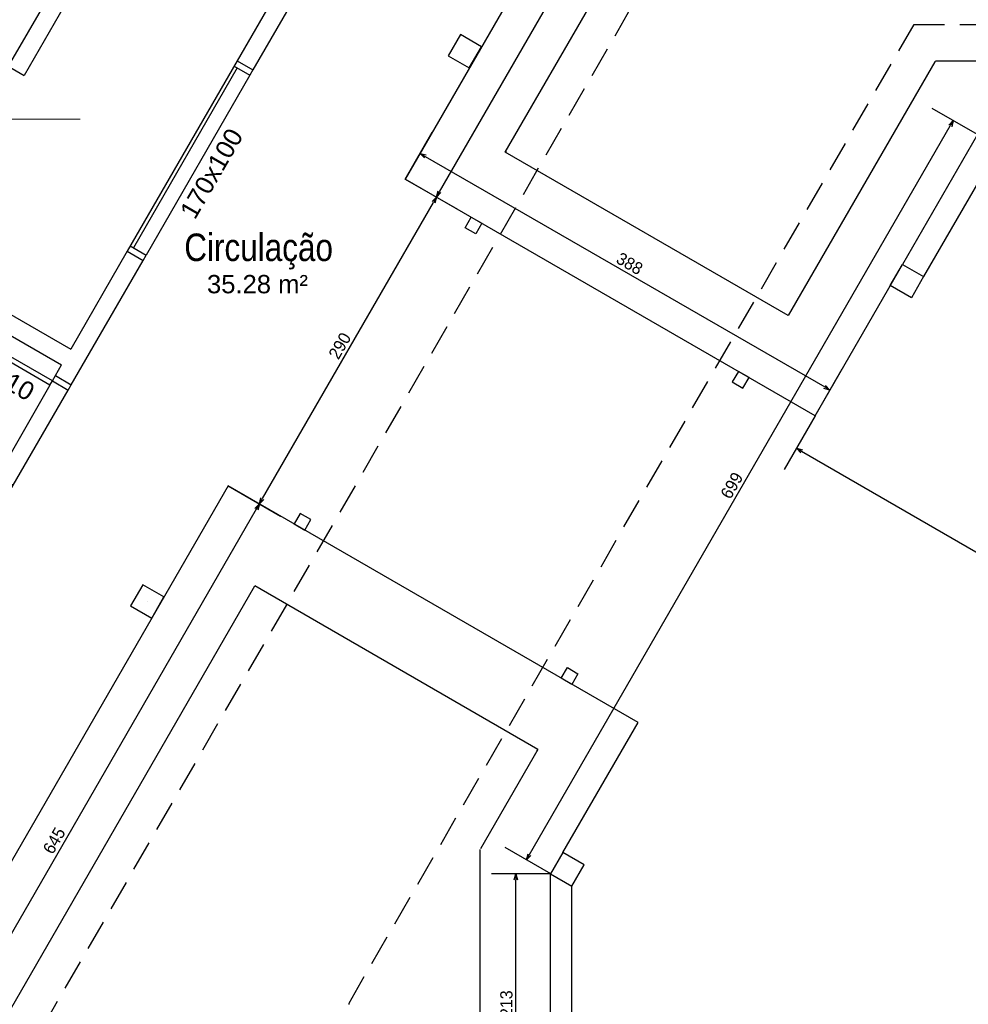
# Model space of a CAD drawing. Header units: millimetres. Extents: x -109 to 627, y -178 to 173.
# Tile 67 of 178: x 11 to 19, y 28 to 36. Entities that reach past the tile are written whole.
import ezdxf

# ---------------------------------------------------------------- set-up
doc = ezdxf.new("R2010")
doc.units = ezdxf.units.MM
doc.linetypes.add('HIDDEN', pattern=[0.375, 0.25, -0.125])
for name, color, linetype in [('A-JANELA', 3, 'Continuous'), ('A-PAREDE', 5, 'Continuous'), ('A-PILAR', 6, 'Continuous'), ('A-PISOS-NIVEL', 1, 'Continuous'), ('A-PORTA', 3, 'Continuous'), ('A-PROJCOBERTURA', 7, 'HIDDEN'), ('A-SOLEIRA', 1, 'Continuous'), ('ALV-V', 2, 'Continuous')]:
    doc.layers.add(name, color=color, linetype=linetype)
for name, color, linetype, lineweight in [('ARQ - COTA_NÍVEL', 2, 'Continuous', 5), ('ARQ -SIMBOLO_PORTA', 2, 'Continuous', 9), ('ARQ -TEXTO_AMBIENTE', 2, 'Continuous', 5)]:
    doc.layers.add(name, color=color, linetype=linetype, lineweight=lineweight)
doc.styles.add('Arial Narrow', font='ARIALN.TTF', dxfattribs={"height": 0.225})
doc.styles.add('Arial_2', font='arial.ttf', dxfattribs={"height": 0.15})
doc.styles.add('GULIM', font='Gulim.ttf')
doc.dimstyles.new('GULIM-100', dxfattribs={"dimtxt": 0.1, "dimasz": 0.05, "dimexe": 0.2, "dimexo": 0, "dimgap": 0.025, "dimtad": 1, "dimdec": 0, "dimlfac": 100, "dimzin": 12, "dimdsep": 46, "dimtxsty": 'GULIM', "dimblk": 'OPEN30', "dimcen": 0, "dimclrd": 152, "dimclre": 152, "dimclrt": 152, "dimaunit": 1, "dimadec": 0, "dimazin": 0, "dimtfac": 1.875, "dimtdec": 0, "dimtmove": 2, "dimatfit": 3, "dimldrblk": 'OPEN30', "dimfxl": 0, "dimtolj": 1, "dimtzin": 12, "dimlwd": -1, "dimarcsym": 0})

# ---------------------------------------------------------------- blocks, each defined once
blk = doc.blocks.new('PORTA90')
at = {"layer": 'A-PORTA', "color": 2}
for p, q in [((0.09, 1.05), (0.05, 1.05)), ((0.05, 0.15), (0.05, 1.05)), ((0.09, 0.15), (0.09, 1.05)), ((0.03, 0.9696), (0.045, 0.9696)), ((0.045, 0.9346), (0.045, 0.9846)), ((0.045, 0.9846), (0.05, 0.9846)), ((0.095, 0.9846), (0.09, 0.9846)), ((0.095, 0.9346), (0.095, 0.9846)), ((0.11, 0.9696), (0.095, 0.9696)), ((0, 0.8596), (0, 0.9396)), ((0.02, 0.8596), (0.02, 0.9396)), ((0.03, 0.9496), (0.045, 0.9496)), ((0.045, 0.9346), (0.05, 0.9346)), ((0.095, 0.9346), (0.09, 0.9346)), ((0.11, 0.9496), (0.095, 0.9496)), ((0.12, 0.8596), (0.12, 0.9396)), ((0.14, 0.8596), (0.14, 0.9396)), ((0, 0.15), (0, 0)), ((0.05, 0.15), (0, 0.15)), ((0.05, 0.15), (0.05, 0)), ((0.09, 0.15), (0.05, 0.15)), ((0.95, 0.15), (0.95, 0)), ((1, 0.15), (0.95, 0.15)), ((1, 0.15), (1, 0)), ((0.05, 0), (0, 0)), ((1, 0), (0.95, 0))]:
    blk.add_line(p, q, dxfattribs=at)
for centre, radius, start, end in [((0.05, 0.151), 0.9, 359.92834, 87.13402), ((0.03, 0.9396), 0.03, 90, 180), ((0.11, 0.9396), 0.03, 360, 90), ((0.03, 0.9396), 0.01, 90, 180), ((0.11, 0.9396), 0.01, 360, 90), ((0.01, 0.8596), 0.01, 180, 360), ((0.13, 0.8596), 0.01, 180, 360)]:
    blk.add_arc(centre, radius, start, end, dxfattribs=at)
at = {"layer": 'A-SOLEIRA', "color": 1}
for p, q in [((0.09, 0.15), (0.95, 0.15)), ((0.95, 0), (0.05, 0))]:
    blk.add_line(p, q, dxfattribs=at)
blk = doc.blocks.new('_Open30')
at = {"color": 0, "linetype": 'ByBlock', "lineweight": -2}
for p, q in [((-1, 0.27), (0, 0)), ((0, 0), (-1, -0.27)), ((0, 0), (-1, 0))]:
    blk.add_line(p, q, dxfattribs=at)
blk = doc.blocks.new('*D828')
at = {"color": 152, "lineweight": -2, "transparency": 16777216}
for p, q in [((12.015, 43.6049), (11.0454, 44.1647)), ((4.14, 29.965), (3.1704, 30.5248))]:
    blk.add_line(p, q, dxfattribs=at)
at = {"color": 152, "transparency": 16777216}
blk.add_line((3.3686, 30.4681), (11.1936, 44.0214), dxfattribs=at)
at = {"layer": 'Defpoints', "color": 0, "transparency": 16777216}
for p in [(11.2186, 44.0647), (12.015, 43.6049), (4.14, 29.965)]:
    blk.add_point(p, dxfattribs=at)
at = {"color": 152, "transparency": 16777216, "xscale": 0.05, "yscale": 0.05, "zscale": 0.05}
for p, rotation in [((11.2186, 44.0647), 60.0000000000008), ((3.3436, 30.4248), 240.0000000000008)]:
    blk.add_blockref('_Open30', p, dxfattribs=dict(at, rotation=rotation))
at = {"color": 152, "transparency": 16777216, "insert": (7.215, 37.2829), "char_height": 0.1, "attachment_point": 5, "rotation": 60, "style": 'GULIM'}
blk.add_mtext('\\A1;1575', dxfattribs=at)
blk = doc.blocks.new('*D870')
at = {"color": 152, "lineweight": -2, "transparency": 16777216}
for p, q in [((12.7868, 32.3917), (13.2164, 32.1437)), ((9.5599, 26.8026), (9.9896, 26.5546))]:
    blk.add_line(p, q, dxfattribs=at)
at = {"color": 152, "transparency": 16777216}
blk.add_line((13.0182, 32.2004), (9.8413, 26.6979), dxfattribs=at)
at = {"layer": 'Defpoints', "color": 0, "transparency": 16777216}
for p in [(12.7868, 32.3917), (9.5599, 26.8026), (9.8163, 26.6546)]:
    blk.add_point(p, dxfattribs=at)
at = {"color": 152, "transparency": 16777216, "xscale": 0.05, "yscale": 0.05, "zscale": 0.05}
for p, rotation in [((13.0432, 32.2437), 59.99998843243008), ((9.8163, 26.6546), 239.9999884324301)]:
    blk.add_blockref('_Open30', p, dxfattribs=dict(at, rotation=rotation))
at = {"color": 152, "transparency": 16777216, "insert": (11.3637, 29.4873), "char_height": 0.1, "attachment_point": 5, "rotation": 59.99999, "style": 'GULIM'}
blk.add_mtext('\\A1;645', dxfattribs=at)
blk = doc.blocks.new('*D871')
at = {"color": 152, "lineweight": -2, "transparency": 16777216}
for p, q in [((14.2368, 34.9032), (14.6664, 34.6552)), ((12.7868, 32.3917), (13.2164, 32.1437))]:
    blk.add_line(p, q, dxfattribs=at)
at = {"color": 152, "transparency": 16777216}
blk.add_line((13.0682, 32.287), (14.4682, 34.7119), dxfattribs=at)
at = {"layer": 'Defpoints', "color": 0, "transparency": 16777216}
for p in [(14.2368, 34.9032), (14.4932, 34.7552), (12.7868, 32.3917)]:
    blk.add_point(p, dxfattribs=at)
at = {"color": 152, "transparency": 16777216, "xscale": 0.05, "yscale": 0.05, "zscale": 0.05}
for p, rotation in [((14.4932, 34.7552), 59.99998843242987), ((13.0432, 32.2437), 239.9999884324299)]:
    blk.add_blockref('_Open30', p, dxfattribs=dict(at, rotation=rotation))
at = {"color": 152, "transparency": 16777216, "insert": (13.7022, 33.5376), "char_height": 0.1, "attachment_point": 5, "rotation": 59.99999, "style": 'GULIM'}
blk.add_mtext('\\A1;290', dxfattribs=at)
blk = doc.blocks.new('*D872')
at = {"color": 152, "lineweight": -2, "transparency": 16777216}
for p, q in [((17.4637, 40.4923), (17.8933, 40.2443)), ((14.2368, 34.9032), (14.6664, 34.6552))]:
    blk.add_line(p, q, dxfattribs=at)
at = {"color": 152, "transparency": 16777216}
blk.add_line((14.5182, 34.7985), (17.6951, 40.301), dxfattribs=at)
at = {"layer": 'Defpoints', "color": 0, "transparency": 16777216}
for p in [(17.4637, 40.4923), (17.7201, 40.3443), (14.2368, 34.9032)]:
    blk.add_point(p, dxfattribs=at)
at = {"color": 152, "transparency": 16777216, "xscale": 0.05, "yscale": 0.05, "zscale": 0.05}
for p, rotation in [((17.7201, 40.3443), 59.99998843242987), ((14.4932, 34.7552), 239.9999884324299)]:
    blk.add_blockref('_Open30', p, dxfattribs=dict(at, rotation=rotation))
at = {"color": 152, "transparency": 16777216, "insert": (16.0406, 37.5879), "char_height": 0.1, "attachment_point": 5, "rotation": 59.99999, "style": 'GULIM'}
blk.add_mtext('\\A1;645', dxfattribs=at)
blk = doc.blocks.new('*D873')
at = {"color": 152, "lineweight": -2, "transparency": 16777216}
for p, q in [((14.2368, 34.9032), (14.4582, 35.2865)), ((17.5927, 32.9657), (17.814, 33.349))]:
    blk.add_line(p, q, dxfattribs=at)
at = {"color": 152, "transparency": 16777216}
blk.add_line((14.4015, 35.0883), (17.6707, 33.2008), dxfattribs=at)
at = {"layer": 'Defpoints', "color": 0, "transparency": 16777216}
for p in [(14.2368, 34.9032), (17.714, 33.1758), (17.5927, 32.9657)]:
    blk.add_point(p, dxfattribs=at)
at = {"color": 152, "transparency": 16777216, "xscale": 0.05, "yscale": 0.05, "zscale": 0.05}
for p, rotation in [((14.3582, 35.1133), 150.0000000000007), ((17.714, 33.1758), 330.0000000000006)]:
    blk.add_blockref('_Open30', p, dxfattribs=dict(at, rotation=rotation))
at = {"color": 152, "transparency": 16777216, "insert": (16.0742, 34.2106), "char_height": 0.1, "attachment_point": 5, "rotation": 330, "style": 'GULIM'}
blk.add_mtext('\\A1;388', dxfattribs=at)
blk = doc.blocks.new('*D874')
at = {"color": 152, "lineweight": -2, "transparency": 16777216}
for p, q in [((18.9215, 35.2674), (18.5504, 35.4817)), ((15.4278, 29.216), (15.0566, 29.4303))]:
    blk.add_line(p, q, dxfattribs=at)
at = {"color": 152, "transparency": 16777216}
blk.add_line((15.2548, 29.3736), (18.6986, 35.3384), dxfattribs=at)
at = {"layer": 'Defpoints', "color": 0, "transparency": 16777216}
for p in [(18.7236, 35.3817), (18.9215, 35.2674), (15.4278, 29.216)]:
    blk.add_point(p, dxfattribs=at)
at = {"color": 152, "transparency": 16777216, "xscale": 0.05, "yscale": 0.05, "zscale": 0.05}
for p, rotation in [((18.7236, 35.3817), 59.99999999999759), ((15.2298, 29.3303), 239.9999999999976)]:
    blk.add_blockref('_Open30', p, dxfattribs=dict(at, rotation=rotation))
at = {"color": 152, "transparency": 16777216, "insert": (16.9106, 32.3941), "char_height": 0.1, "attachment_point": 5, "rotation": 60, "style": 'GULIM'}
blk.add_mtext('\\A1;699', dxfattribs=at)
blk = doc.blocks.new('*D881')
at = {"color": 152, "lineweight": -2, "transparency": 16777216}
for p, q in [((15.4278, 29.216), (14.9423, 29.216)), ((15.4278, 27.0892), (14.9423, 27.0892))]:
    blk.add_line(p, q, dxfattribs=at)
at = {"color": 152, "transparency": 16777216}
blk.add_line((15.1423, 27.1392), (15.1423, 29.166), dxfattribs=at)
at = {"layer": 'Defpoints', "color": 0, "transparency": 16777216}
for p in [(15.1423, 29.216), (15.4278, 29.216), (15.4278, 27.0892)]:
    blk.add_point(p, dxfattribs=at)
at = {"color": 152, "transparency": 16777216, "xscale": 0.05, "yscale": 0.05, "zscale": 0.05}
for p, rotation in [((15.1423, 29.216), 90), ((15.1423, 27.0892), 270)]:
    blk.add_blockref('_Open30', p, dxfattribs=dict(at, rotation=rotation))
at = {"color": 152, "transparency": 16777216, "insert": (15.0659, 28.1526), "char_height": 0.1, "attachment_point": 5, "rotation": 90, "style": 'GULIM'}
blk.add_mtext('\\A1;213', dxfattribs=at)
blk = doc.blocks.new('*D883')
at = {"color": 152, "lineweight": -2, "transparency": 16777216}
for p, q in [((17.5927, 32.9657), (17.3388, 32.526)), ((21.6427, 30.6274), (21.3888, 30.1877))]:
    blk.add_line(p, q, dxfattribs=at)
at = {"color": 152, "transparency": 16777216}
blk.add_line((17.4821, 32.6742), (21.4455, 30.3859), dxfattribs=at)
at = {"layer": 'Defpoints', "color": 0, "transparency": 16777216}
for p in [(17.5927, 32.9657), (21.6427, 30.6274), (21.4888, 30.3609)]:
    blk.add_point(p, dxfattribs=at)
at = {"color": 152, "transparency": 16777216, "xscale": 0.05, "yscale": 0.05, "zscale": 0.05}
for p, rotation in [((17.4388, 32.6992), 149.9999999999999), ((21.4888, 30.3609), 329.9999999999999)]:
    blk.add_blockref('_Open30', p, dxfattribs=dict(at, rotation=rotation))
at = {"color": 152, "transparency": 16777216, "insert": (19.502, 31.5961), "char_height": 0.1, "attachment_point": 5, "rotation": 330, "style": 'GULIM'}
blk.add_mtext('\\A1;468', dxfattribs=at)
blk = doc.blocks.new('Elevações de ponto - Cota de Nível 1-825078-NÍVEL 1')
at = {"layer": 'ARQ - COTA_NÍVEL'}
h = blk.add_hatch(color=256, dxfattribs=at)
edge = h.paths.add_edge_path(flags=0)
edge.add_line((0, 0.002278), (0, 0.000678))
edge.add_line((0, 0.000678), (-0.0016, 0.000678))
edge.add_arc((0, 0.000678), 0.0016, 90, 180, ccw=False)
h = blk.add_hatch(color=256, dxfattribs=at)
edge = h.paths.add_edge_path(flags=0)
edge.add_arc((0, 0.000678), 0.0016, 270, 360, ccw=False)
edge.add_line((0, -0.000922), (0, 0.000678))
edge.add_line((0, 0.000678), (0.0016, 0.000678))
for p, q in [((0, 0.004106), (0, -0.002843)), ((0, -0.00218), (0, 0.003078)), ((0, 0.000678), (0, 0.002278)), ((-0.003665, 0.000678), (0.016004, 0.000678)), ((-0.0016, 0.000678), (0, 0.000678)), ((0.0016, 0.000678), (0, 0.000678)), ((0, 0.000678), (0, -0.000922))]:
    blk.add_line(p, q, dxfattribs=at)
blk.add_circle((0, 0.000678), 0.0016, dxfattribs=at)
for start, end in [(90, 180), (270, 360)]:
    blk.add_arc((0, 0.000678), 0.0016, start, end, dxfattribs=at)

msp = doc.modelspace()

# ---------------------------------------------------------------- linework, layer by layer
at = {"layer": 'A-JANELA', "color": 2}
for p, q in [((12.86124, 35.8706), (11.96124, 34.31175)), ((12.86222, 35.8123), (12.01222, 34.34005)), ((12.83624, 35.8273), (12.96614, 35.7523)), ((12.99114, 35.7956), (12.96614, 35.7523)), ((12.96614, 35.7523), (12.11614, 34.28005)), ((11.98624, 34.35505), (12.11614, 34.28005)), ((12.09114, 34.23675), (12.11614, 34.28005))]:
    msp.add_line(p, q, dxfattribs=at)
at = {"layer": 'A-PAREDE', "color": 4}
for p, q in [((13.86614, 37.31114), (12.99114, 35.7956)), ((13.32374, 36.67167), (12.86124, 35.8706)), ((12.86124, 35.8706), (12.99114, 35.7956)), ((7.64493, 35.73568), (11.49874, 33.51068)), ((7.56993, 35.60577), (11.42374, 33.38077)), ((11.96124, 34.31175), (11.49874, 33.51068)), ((11.96124, 34.31175), (12.09114, 34.23675)), ((11.50364, 33.21917), (12.09114, 34.23675)), ((11.37374, 33.29417), (11.42374, 33.38077)), ((11.37374, 33.29417), (11.42374, 33.38077)), ((11.37374, 33.29417), (11.50364, 33.21917))]:
    msp.add_line(p, q, dxfattribs=at)
for points in [[(14.86183, 35.98573), (14.68863, 36.08573), (14.58863, 35.91252), (14.76183, 35.81252), (14.86183, 35.98573)], [(12.26183, 31.48239), (12.08863, 31.58239), (11.98863, 31.40919), (12.16183, 31.30919), (12.26183, 31.48239)]]:
    msp.add_lwpolyline(points, dxfattribs=at)
at = {"layer": 'A-PILAR', "color": 252, "linetype": 'Continuous'}
msp.add_line((12.12523, 31.44579), (12.12523, 31.44579), dxfattribs=at)
at = {"layer": 'A-PILAR', "color": 4}
for points in [[(14.8647, 34.54069), (14.8147, 34.45409), (14.7281, 34.50409), (14.7781, 34.59069)], [(18.4808, 34.10396), (18.3808, 33.93076), (18.20759, 34.03076), (18.30759, 34.20396)], [(16.96481, 33.32819), (16.91481, 33.24159), (17.00141, 33.19159), (17.05141, 33.27819)], [(13.4147, 32.02922), (13.4647, 32.11582), (13.3781, 32.16582), (13.3281, 32.07922)], [(15.51481, 30.81672), (15.56481, 30.90332), (15.65141, 30.85332), (15.60141, 30.76672)], [(15.60097, 29.11595), (15.70097, 29.28916), (15.52777, 29.38916), (15.42777, 29.21595)]]:
    msp.add_lwpolyline(points, close=True, dxfattribs=at)
at = {"layer": 'A-PISOS-NIVEL', "color": 252}
for p, q in [((15.05645, 35.12281), (18.26895, 40.68702)), ((21.01928, 35.86736), (18.58091, 35.86736)), ((18.57225, 35.86236), (17.37306, 33.78531)), ((17.37306, 33.78531), (15.05645, 35.12281)), ((9.79395, 26.00789), (13.00645, 31.5721)), ((15.32306, 30.2346), (13.00645, 31.5721)), ((15.32306, 30.2346), (14.85231, 29.41923)), ((14.85097, 26.89087), (14.85097, 29.41423)), ((14.85097, 26.59087), (14.85097, 29.11423))]:
    msp.add_line(p, q, dxfattribs=at)
at = {"layer": 'A-PISOS-NIVEL', "color": 2}
for p, q in [((17.46372, 40.49233), (14.23683, 34.90319)), ((17.59268, 32.96569), (14.23683, 34.90319)), ((17.59268, 32.96569), (18.30759, 34.20396)), ((12.78683, 32.39172), (9.55994, 26.80259)), ((16.14268, 30.45422), (12.78683, 32.39172)), ((15.52777, 29.38916), (16.14268, 30.45422))]:
    msp.add_line(p, q, dxfattribs=at)
at = {"layer": 'A-PISOS-NIVEL', "color": 3}
for p, q in [((18.92155, 35.26736), (18.30759, 34.20396)), ((19.03702, 35.06736), (18.4808, 34.10396)), ((15.42777, 27.08916), (15.42777, 29.21595)), ((15.60097, 27.18916), (15.60097, 29.11595))]:
    msp.add_line(p, q, dxfattribs=at)
at = {"layer": 'A-PISOS-NIVEL', "color": 252}
for centre, start, end in [((18.58091, 35.85736), 90, 150), ((15.07011, 35.12647), 150, 240), ((15.3094, 30.23094), 330, 60)]:
    msp.add_arc(centre, 0.01, start, end, dxfattribs=at)
at = {"layer": 'A-PROJCOBERTURA', "color": 252}
for p, q in [((18.70171, 40.83659), (9.8808, 25.55832)), ((13.77747, 28.15755), (18.40193, 36.16736)), ((18.40193, 36.16736), (27.65663, 36.16736))]:
    msp.add_line(p, q, dxfattribs=at)
at = {"layer": 'A-PROJCOBERTURA', "color": 252, "ltscale": 7.5}
msp.add_line((18.40193, 36.16736), (18.40193, 36.16736), dxfattribs=at)
msp.add_arc((13.78613, 28.15255), 0.01, 150, 210, dxfattribs=at)
at = {"layer": 'ALV-V', "color": 3}
for p, q in [((11.4881, 36.69225), (10.9881, 35.82622)), ((11.618, 36.61725), (11.118, 35.75122)), ((10.9881, 35.82622), (11.118, 35.75122))]:
    msp.add_line(p, q, dxfattribs=at)

# ---------------------------------------------------------------- block references
at = {"layer": 'A-PORTA', "color": 252, "xscale": -1, "rotation": 60.00000000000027}
msp.add_blockref('PORTA90', (11.50364, 33.21917), dxfattribs=at)
at = {"layer": 'ARQ - COTA_NÍVEL', "xscale": 124.9999999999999, "yscale": 124.9999999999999, "zscale": 124.9999999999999}
msp.add_blockref('Elevações de ponto - Cota de Nível 1-825078-NÍVEL 1', (9.5757, 35.30707), dxfattribs=at)

# ---------------------------------------------------------------- texts
at = {"layer": 'ARQ -SIMBOLO_PORTA', "char_height": 0.149961, "width": 0.8224899, "attachment_point": 2, "line_spacing_factor": 0.941778, "style": 'Arial_2'}
for s, insert, rotation in [('170x100', (12.58619, 34.98615), 60), ('90x210', (10.92278, 33.38151), 330)]:
    msp.add_mtext(s, dxfattribs=dict(at, insert=insert, rotation=rotation))
at = {"layer": 'ARQ -TEXTO_AMBIENTE', "attachment_point": 2}
for s, insert, char_height, width, line_spacing_factor, style in [('Circulação', (13.03721, 34.45663), 0.224942, 1.3066052, 0.974696, 'Arial Narrow'), ('35.28 m²', (13.02785, 34.11776), 0.149961, 1.3071714, 0.941778, 'Arial_2')]:
    msp.add_mtext(s, dxfattribs=dict(at, insert=insert, char_height=char_height, width=width, line_spacing_factor=line_spacing_factor, style=style))

# ---------------------------------------------------------------- dimensions: what is measured, and where the dimension line sits
for base, p1, p2, angle, picture, middle in [((11.21864, 44.0647), (4.14002, 29.96501), (12.01502, 43.60491), 60, '*D828', (7.21497, 37.28295)), ((17.72012, 40.34429), (14.23683, 34.90319), (17.46372, 40.49233), 59.999988, '*D872', (16.04058, 37.58789)), ((14.49324, 34.75516), (12.78683, 32.39172), (14.23683, 34.90319), 59.999988, '*D871', (13.70219, 33.53755))]:
    dim = msp.add_linear_dim(base=base, p1=p1, p2=p2, angle=angle, dimstyle='GULIM-100')
    dim.commit()
    dim.dimension.update_dxf_attribs({"geometry": picture, "text_midpoint": middle})
for p1, p2, distance, picture, middle in [((15.42777, 29.21595), (18.92155, 35.26736), 0.22861, '*D874', (16.91063, 32.39409)), ((14.2368313, 34.9031935), (17.5926797, 32.9656935), 0.2426555, '*D873', (16.0742157, 34.2106367)), ((17.59268, 32.96569), (21.64268, 30.62742), -0.30775, '*D883', (19.50197, 31.59614)), ((12.78683, 32.39172), (9.55994, 26.80259), 0.29607, '*D870', (11.36369, 29.48728)), ((15.42777, 27.08916), (15.42777, 29.21595), 0.28547, '*D881', (15.0659, 28.15255))]:
    dim = msp.add_aligned_dim(p1=p1, p2=p2, distance=distance, dimstyle='GULIM-100')
    dim.commit()
    dim.dimension.update_dxf_attribs({"geometry": picture, "text_midpoint": middle})

doc.saveas('drawing.dxf')
